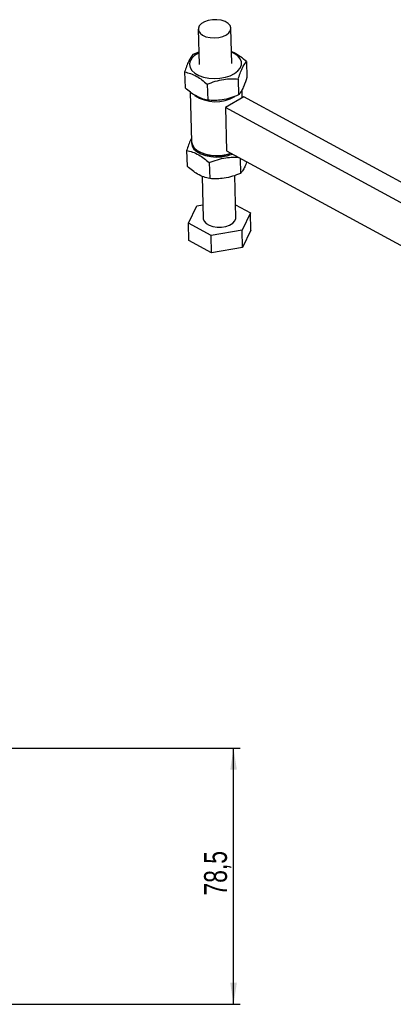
# Model space of a CAD drawing. Extents: x 59 to 783, y 44 to 578.
# Tile 9 of 10: x 450 to 565, y 276 to 578. Entities that reach past the tile are written whole.
import ezdxf

# ---------------------------------------------------------------- set-up
doc = ezdxf.new("R2010")
doc.units = 0
doc.header["$LTSCALE"] = 2
doc.layers.get('0').update_dxf_attribs({"linetype": 'CONTINUOUS'})
doc.layers.add('FORMATO', color=179, linetype='CONTINUOUS')
doc.styles.add('SLDTEXTSTYLE0', font='TXT', dxfattribs={"width": 0.75})
doc.dimstyles.new('SLDDIMSTYLE3', dxfattribs={"dimtxt": 7, "dimasz": 6.604, "dimexe": 0, "dimexo": 0.0625, "dimgap": 1.75, "dimtad": 1, "dimdec": 3, "dimrnd": 1e-09, "dimzin": 12, "dimtxsty": 'SLDTEXTSTYLE0', "dimsah": 1, "dimcen": 0.09, "dimazin": 3, "dimtfac": 1, "dimtdec": 3, "dimtofl": 0, "dimtmove": 0, "dimatfit": 3, "dimtolj": 1, "dimtzin": 12})

# ---------------------------------------------------------------- blocks, each defined once
blk = doc.blocks.new('_D_7')
at = {"layer": 'FORMATO'}
for p, q in [((348.12, 354.41), (517.81, 354.41)), ((515.81, 275.91), (515.81, 354.41)), ((348.12, 275.91), (517.81, 275.91))]:
    blk.add_line(p, q, dxfattribs=at)
for points in [[(515.81, 354.41), (514.8, 347.8), (516.83, 347.8)], [(515.81, 275.91), (516.83, 282.51), (514.8, 282.51)]]:
    blk.add_solid(points, dxfattribs=at)
at = {"layer": 'FORMATO', "insert": (506.79, 309.22), "char_height": 7, "attachment_point": 1, "rotation": 90, "style": 'SLDTEXTSTYLE0'}
blk.add_mtext('78,5', dxfattribs=at)

msp = doc.modelspace()

# ---------------------------------------------------------------- linework, layer by layer
at = {"color": 7, "linetype": 'CONTINUOUS'}
for p, q in [((505.005008, 574.686038), (505.282071, 563.915885)), ((515.278768, 564.173049), (515.001705, 574.943202)), ((505.187005, 567.611498), (503.365692, 566.939463)), ((519.781698, 564.764508), (519.907533, 559.872977)), ((500.823811, 561.588168), (500.949651, 556.696634)), ((517.239823, 559.41321), (517.365658, 554.52168)), ((502.562915, 555.390785), (502.952963, 540.228845)), ((507.760882, 557.825039), (507.886717, 552.933508)), ((518.487381, 553.672137), (518.424007, 556.135464)), ((518.920643, 553.922259), (513.307982, 550.682139)), ((588.281038, 516.296566), (518.920643, 553.922259)), ((586.674597, 510.883205), (513.307982, 550.682139)), ((513.307982, 550.682139), (513.648987, 537.426564)), ((501.441884, 537.562437), (501.567714, 532.670909)), ((505.112388, 537.283886), (505.486851, 537.068018)), ((513.648987, 537.426564), (584.97026, 498.73716)), ((517.86426, 535.13992), (517.983725, 530.495952)), ((508.37895, 533.79931), (508.504785, 528.90778)), ((506.163182, 529.66537), (506.496901, 516.692897)), ((516.493593, 516.950064), (516.162082, 529.836649)), ((502.016304, 515.233312), (504.558173, 520.584612)), ((504.558173, 520.584612), (506.388897, 520.89134)), ((516.392096, 520.895285), (520.974185, 518.409655)), ((520.974185, 518.409655), (518.43231, 513.058356)), ((521.110588, 513.107423), (520.974185, 518.409655)), ((508.953369, 511.470186), (502.016304, 515.233312)), ((502.152701, 509.931083), (502.016304, 515.233312)), ((518.43231, 513.058356), (508.953369, 511.470186)), ((518.568713, 507.756126), (518.43231, 513.058356)), ((521.110588, 513.107423), (518.568713, 507.756126)), ((509.089772, 506.167953), (502.152701, 509.931083)), ((509.089772, 506.167953), (508.953369, 511.470186)), ((518.568713, 507.756126), (509.089772, 506.167953))]:
    msp.add_line(p, q, dxfattribs=at)
at = {"color": 7, "linetype": 'CONTINUOUS', "flags": 128}
for points in [[(511.296062, 572.133905), (512.550928, 572.451593), (513.616849, 572.94454), (514.414774, 573.576178), (514.88553, 574.299664), (514.994194, 575.061346), (514.732709, 575.804728), (514.120471, 576.474678), (513.202883, 577.021509), (512.048001, 577.404669), (510.741483, 577.59573), (509.380217, 577.580531), (508.065169, 577.360198), (506.893869, 576.951069), (505.953181, 576.38349), (505.312873, 575.699562), (505.02044, 574.949996), (505.097566, 574.190389), (505.538538, 573.477078), (506.310644, 572.862967), (507.356619, 572.3936), (508.598891, 572.103791), (509.945321, 572.015034), (511.296062, 572.133905)], [(505.192201, 567.409569), (505.049062, 567.339371), (503.870771, 566.609734), (502.992189, 565.760147), (502.4544, 564.830335), (502.282553, 563.863773), (502.484669, 562.905665), (503.051301, 562.000808), (503.955971, 561.191505), (505.156356, 560.515607), (506.596338, 560.004714), (508.208582, 559.682717)], [(508.208582, 559.682717), (509.917709, 559.564666), (511.643791, 559.656088), (513.306127, 559.952705), (514.826985, 560.440647), (516.135247, 561.097102), (517.169747, 561.891371), (517.882106, 562.786317), (518.239022, 563.740091), (518.223802, 564.7081), (517.837155, 565.645077), (517.097167, 566.507212), (516.038442, 567.254186), (515.188889, 567.666739)], [(502.949252, 540.372954), (502.900616, 539.838048), (503.102731, 538.87994), (503.669374, 537.975077), (504.574033, 537.165779), (505.774423, 536.489879), (507.214406, 535.978986), (508.82665, 535.656988)], [(502.952963, 540.228845), (502.954994, 540.173538), (503.186275, 539.225636), (503.777659, 538.334195), (504.701514, 537.540887), (505.914632, 536.882811), (507.360294, 536.390735), (508.970898, 536.087671), (510.671138, 535.987787), (512.381506, 536.095758), (514.022033, 536.406531), (514.986685, 536.700908)], [(506.496901, 516.692897), (506.504413, 516.574753), (506.765892, 515.831374), (507.378135, 515.161421), (508.295718, 514.614593), (509.450595, 514.231439), (510.757118, 514.040375), (512.118384, 514.055571), (513.433432, 514.275907), (514.604737, 514.685033), (515.545425, 515.252609), (516.185728, 515.936543), (516.478161, 516.686109), (516.493593, 516.950064)]]:
    msp.add_lwpolyline(points, dxfattribs=at)
at = {"color": 7, "linetype": 'CONTINUOUS'}
for centre, radius, start, end in [((510.339077, 564.224956), 11.754001, 236.63207844, 300.19066746), ((510.749703, 547.562258), 11.739961, 243.36627791, 291.64583358), ((510.697231, 548.588712), 13.066314, 261.7692239, 291.49212074)]:
    msp.add_arc(centre, radius, start, end, dxfattribs=at)
for points, knots in [([(519.781698, 564.764508), (519.175352, 565.269328), (517.949513, 566.289915), (516.388999, 567.291234), (515.47361, 567.65953), (515.186106, 567.775204)], [0, 0, 0, 0, 0.4016863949, 0.8120826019, 1, 1, 1, 1]), ([(503.365692, 566.939463), (503.041176, 566.518047), (502.501741, 565.817537), (501.733442, 564.171964), (501.213136, 562.776705), (500.913969, 561.863404), (500.823811, 561.588168)], [0, 0, 0, 0, 0.3793843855, 0.6306423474, 0.8886891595, 1, 1, 1, 1]), ([(517.239823, 559.41321), (517.32998, 559.688452), (517.623931, 560.585863), (518.143878, 561.983302), (518.912244, 563.635385), (519.457181, 564.343072), (519.781698, 564.764508)], [0, 0, 0, 0, 0.1113116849, 0.3629254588, 0.6206139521, 1, 1, 1, 1]), ([(500.823811, 561.588168), (501.421226, 561.443221), (502.629012, 561.150182), (504.429048, 560.306207), (506.158141, 559.17377), (507.22338, 558.277354), (507.760882, 557.825039)], [0, 0, 0, 0, 0.2646046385, 0.5349478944, 0.7653426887, 1, 1, 1, 1]), ([(507.760882, 557.825039), (508.578913, 558.144548), (510.232714, 558.790495), (512.693585, 559.33774), (515.05439, 559.535224), (516.506908, 559.454129), (517.239823, 559.41321)], [0, 0, 0, 0, 0.26460470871, 0.53494763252, 0.76534306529, 1, 1, 1, 1]), ([(519.907533, 559.872977), (519.595794, 558.954906), (519.077598, 557.428817), (518.307928, 555.836633), (517.772988, 555.010282), (517.459985, 554.634828), (517.365658, 554.52168)], [0, 0, 0, 0, 0.3793844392, 0.6306424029, 0.8886891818, 1, 1, 1, 1]), ([(507.886717, 552.933508), (507.289302, 553.078455), (506.081516, 553.371493), (504.28148, 554.215469), (502.552389, 555.347903), (501.487151, 556.244319), (500.949651, 556.696634)], [0, 0, 0, 0, 0.2646048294, 0.5349482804, 0.7653432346, 1, 1, 1, 1]), ([(517.365658, 554.52168), (516.547625, 554.202173), (514.893822, 553.55623), (512.432955, 553.008978), (510.07215, 552.811492), (508.619631, 552.892588), (507.886717, 552.933508)], [0, 0, 0, 0, 0.2646050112, 0.5349475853, 0.7653430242, 1, 1, 1, 1]), ([(502.925271, 541.305014), (502.736244, 540.925413), (502.3246, 540.098758), (501.831184, 538.748489), (501.532037, 537.837098), (501.441884, 537.562437)], [0, 0, 0, 0, 0.372341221, 0.8108453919, 1, 1, 1, 1]), ([(501.441884, 537.562437), (502.039299, 537.417489), (503.247084, 537.124451), (505.047117, 536.280477), (506.776209, 535.148043), (507.841448, 534.251627), (508.37895, 533.79931)], [0, 0, 0, 0, 0.2646048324, 0.5349475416, 0.7653424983, 1, 1, 1, 1]), ([(508.37895, 533.79931), (509.197016, 534.119002), (510.85089, 534.765318), (513.311236, 535.309889), (515.510634, 535.501957), (516.805233, 535.433211), (517.379846, 535.402699)], [0, 0, 0, 0, 0.2787603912, 0.5635659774, 0.8062869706, 1, 1, 1, 1]), ([(519.874611, 534.049372), (519.777075, 533.770148), (519.472085, 532.897026), (518.92502, 531.824723), (518.391148, 530.983246), (518.078074, 530.608797), (517.983725, 530.495952)], [0, 0, 0, 0, 0.1599066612, 0.5000208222, 0.8493246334, 1, 1, 1, 1]), ([(508.504785, 528.90778), (507.90737, 529.052727), (506.699585, 529.345764), (504.899548, 530.189743), (503.170455, 531.322175), (502.105213, 532.218593), (501.567714, 532.670909)], [0, 0, 0, 0, 0.2646046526, 0.5349471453, 0.765343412, 1, 1, 1, 1]), ([(517.983725, 530.495952), (517.165693, 530.176444), (515.51189, 529.530502), (513.051023, 528.983249), (510.690218, 528.785765), (509.237699, 528.866861), (508.504785, 528.90778)], [0, 0, 0, 0, 0.2646050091, 0.5349475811, 0.765343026, 1, 1, 1, 1])]:
    msp.add_open_spline(points, degree=3, knots=knots, dxfattribs=at)

# ---------------------------------------------------------------- dimensions: what is measured, and where the dimension line sits
at = {"layer": 'FORMATO'}
dim = msp.add_linear_dim(base=(515.811913, 354.407426), p1=(346.117377, 275.907426), p2=(346.117377, 354.407426), angle=90, dimstyle='SLDDIMSTYLE3', dxfattribs=at)
dim.commit()
dim.dimension.update_dxf_attribs({"geometry": '_D_7', "text_midpoint": (515.811913, 318.267727), "dimtype": 160})

doc.saveas('drawing.dxf')
